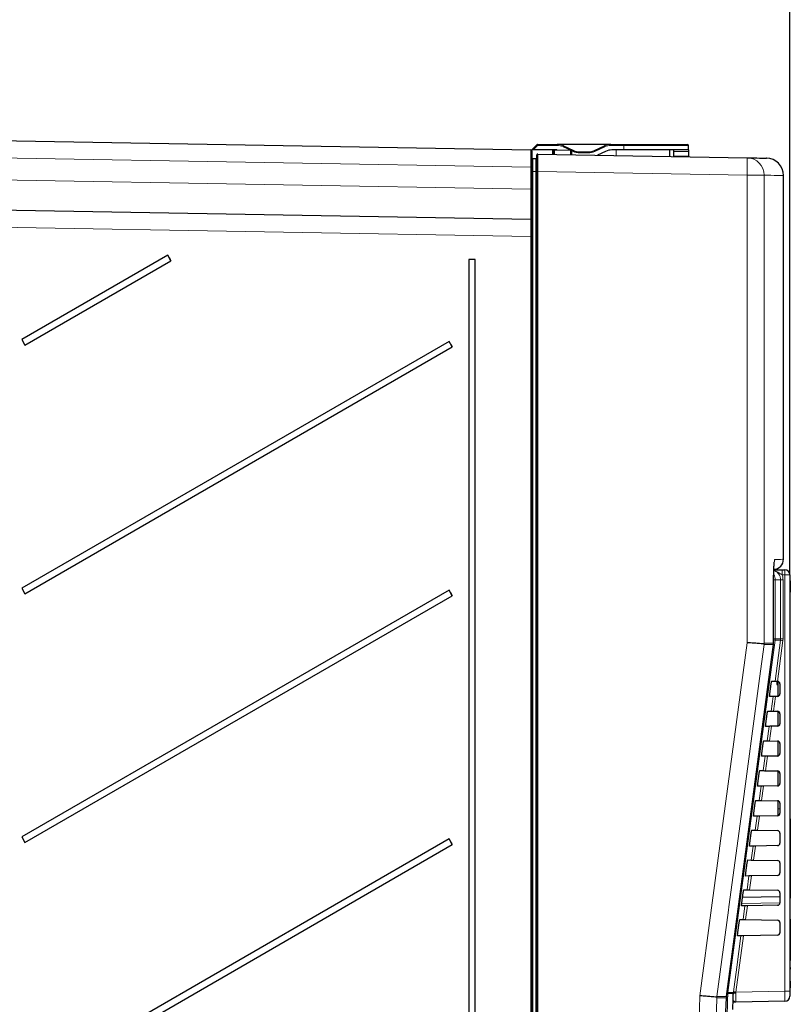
# Model space of a CAD drawing. Header units: millimetres. Extents: x 5 to 418, y 2 to 292.
# Tile 57 of 67: x 224 to 276, y 190 to 256. Entities that reach past the tile are written whole.
import ezdxf

# ---------------------------------------------------------------- set-up
doc = ezdxf.new("R2010")
doc.units = ezdxf.units.MM
doc.layers.add('SLD-0', color=7, linetype='Continuous')
doc.styles.add('SLDTEXTSTYLE1', font='TXT', dxfattribs={"width": 0.605})
doc.dimstyles.new('SLDDIMSTYLE0', dxfattribs={"dimtxt": 3.5, "dimasz": 3.302, "dimexe": 0, "dimexo": 0.0625, "dimgap": 0.875, "dimtad": 1, "dimdec": 1, "dimlfac": 3, "dimrnd": 1e-09, "dimzin": 12, "dimdsep": 46, "dimtxsty": 'SLDTEXTSTYLE1', "dimsah": 1, "dimcen": 0.09, "dimadec": 0, "dimazin": 3, "dimtfac": 1, "dimtofl": 0, "dimtmove": 0, "dimatfit": 3, "dimfxl": 1, "dimfrac": 2, "dimtolj": 1, "dimtzin": 12, "dimarcsym": 0})
doc.dimstyles.new('SLDDIMSTYLE1', dxfattribs={"dimtxt": 3.5, "dimasz": 3.302, "dimexe": 0, "dimexo": 0.0625, "dimgap": 0.875, "dimtad": 1, "dimlfac": 3, "dimrnd": 1e-09, "dimzin": 12, "dimdsep": 46, "dimtxsty": 'SLDTEXTSTYLE1', "dimsah": 1, "dimcen": 0.09, "dimadec": 0, "dimazin": 3, "dimtfac": 1, "dimtofl": 0, "dimtmove": 0, "dimatfit": 3, "dimfxl": 1, "dimfrac": 2, "dimtolj": 1, "dimtzin": 12, "dimarcsym": 0})

# ---------------------------------------------------------------- blocks, each defined once
blk = doc.blocks.new('_D')
at = {"layer": 'SLD-0', "color": 7}
for p, q in [((198.563, 230.271), (198.563, 274.199)), ((275.752, 218.556), (275.752, 274.199)), ((198.563, 273.199), (275.752, 273.199))]:
    blk.add_line(p, q, dxfattribs=at)
for centre, start, end in [((236.514, 275.885), 153.43495, 206.56505), ((237.802, 275.885), 333.43495, 26.56505)]:
    blk.add_arc(centre, 6.006, start, end, dxfattribs=at)
for points in [[(198.563, 273.199), (201.865, 272.691), (201.865, 273.707)], [(275.752, 273.199), (272.45, 273.707), (272.45, 272.691)]]:
    blk.add_solid(points, dxfattribs=at)
at = {"layer": 'SLD-0', "color": 7, "insert": (231.142, 277.711), "char_height": 3.5, "attachment_point": 1, "style": 'SLDTEXTSTYLE1'}
blk.add_mtext('231,6', dxfattribs=at)
blk = doc.blocks.new('_D_5')
at = {"layer": 'SLD-0', "color": 7}
for p, q in [((215.785, 253.056), (215.785, 261.303)), ((275.752, 218.556), (275.752, 261.303)), ((215.785, 260.303), (275.752, 260.303))]:
    blk.add_line(p, q, dxfattribs=at)
for points in [[(215.785, 260.303), (219.087, 259.795), (219.087, 260.811)], [(275.752, 260.303), (272.45, 260.811), (272.45, 259.795)]]:
    blk.add_solid(points, dxfattribs=at)
at = {"layer": 'SLD-0', "color": 7, "insert": (239.753, 264.815), "char_height": 3.5, "attachment_point": 1, "style": 'SLDTEXTSTYLE1'}
blk.add_mtext('179,9', dxfattribs=at)

msp = doc.modelspace()

# ---------------------------------------------------------------- linework, layer by layer
at = {"color": 7, "linetype": 'Continuous', "lineweight": 25}
for p, q in [((220.1842, 247.7015), (258.3865, 247.0347)), ((258.452, 247.0227), (258.7992, 247.3698)), ((258.8463, 247.3893), (260.156, 247.3893)), ((263.748, 247.3893), (260.156, 247.3893)), ((263.748, 247.3893), (264.6187, 247.3893)), ((264.6187, 247.3893), (268.8853, 247.3893)), ((258.5463, 247.0227), (258.452, 247.0227)), ((258.452, 246.968), (258.452, 247.0227)), ((258.452, 246.968), (258.452, 246.3611)), ((260.0747, 247.0227), (258.5463, 247.0227)), ((258.8532, 246.7493), (272.8898, 246.4993)), ((259.8554, 246.9552), (259.8534, 246.7314)), ((259.9232, 247.0218), (259.9717, 247.0218)), ((259.9717, 247.0218), (261.0532, 247.0029)), ((260.5786, 247.2956), (261.249, 246.983)), ((261.1187, 246.9363), (261.1187, 246.7089)), ((261.6717, 246.8893), (262.2324, 246.8893)), ((262.655, 246.983), (263.3254, 247.2956)), ((263.4067, 246.929), (262.868, 246.6778)), ((264.6187, 247.0227), (263.8293, 247.0227)), ((268.952, 247.0227), (264.6187, 247.0227)), ((267.7187, 246.5914), (267.7187, 247.0227)), ((267.952, 247.0227), (267.9536, 246.929)), ((267.9536, 246.929), (267.9591, 246.6164)), ((268.952, 247.0227), (268.952, 247.3227)), ((268.952, 247.0227), (268.952, 246.929)), ((268.952, 246.929), (268.952, 246.6164)), ((258.452, 245.5899), (258.452, 246.3611)), ((258.7175, 246.4243), (258.5199, 246.4278)), ((258.7853, 245.5828), (258.7853, 246.6826)), ((267.9591, 246.6164), (267.9596, 246.5871)), ((268.952, 246.6164), (268.952, 246.5694)), ((258.452, 242.0072), (258.452, 245.5899)), ((258.7853, 114.1685), (258.7853, 245.5828)), ((275.3278, 219.6004), (275.3278, 245.3099)), ((220.1842, 243.0552), (258.3865, 242.3884)), ((258.452, 242.0072), (258.452, 241.2219)), ((258.452, 241.2219), (258.452, 114.4606)), ((234.0496, 239.9776), (224.2678, 234.3301)), ((224.4844, 233.9548), (234.2662, 239.6023)), ((234.2662, 239.6023), (234.0496, 239.9776)), ((254.2271, 239.6897), (254.2271, 114.823)), ((254.668, 239.6897), (254.2271, 239.6897)), ((254.668, 114.823), (254.668, 239.6897)), ((224.2678, 234.3301), (224.4844, 233.9548)), ((252.9107, 234.2015), (224.2678, 217.6646)), ((253.1273, 233.8262), (252.9107, 234.2015)), ((224.4844, 217.2893), (253.1273, 233.8262)), ((275.2253, 218.8897), (275.4187, 218.8897)), ((275.752, 218.5563), (275.752, 190.6669)), ((274.6659, 218.2562), (274.6672, 218.2562)), ((274.6672, 213.9795), (274.6672, 218.2562)), ((275.7853, 218.1551), (275.752, 218.1551)), ((275.7853, 217.7884), (275.752, 217.7884)), ((275.7853, 217.7551), (275.752, 217.7551)), ((275.7853, 218.1551), (275.7853, 217.7884)), ((275.7853, 217.7551), (275.7853, 217.7884)), ((275.7853, 217.7551), (275.7853, 217.3884)), ((224.2678, 217.6646), (224.4844, 217.2893)), ((252.9107, 217.5349), (224.2678, 200.9979)), ((224.4844, 200.6226), (253.1273, 217.1596)), ((253.1273, 217.1596), (252.9107, 217.5349)), ((275.7853, 217.3884), (275.752, 217.3884)), ((275.7853, 217.3868), (275.752, 217.3868)), ((275.7853, 217.3822), (275.752, 217.3822)), ((274.4144, 210.5897), (274.5038, 211.2563)), ((274.5362, 211.4326), (274.7627, 211.4286)), ((274.877, 211.2173), (274.952, 211.2173)), ((274.8853, 211.4265), (274.8853, 211.3898)), ((274.8853, 211.3898), (274.8853, 211.3536)), ((274.8853, 211.3898), (274.952, 211.3898)), ((274.8853, 211.3536), (274.952, 211.3536)), ((274.8853, 211.3536), (274.8853, 211.3279)), ((274.8853, 211.3279), (274.952, 211.3279)), ((274.8853, 211.2201), (274.952, 211.2201)), ((274.8853, 211.2201), (274.8853, 211.22)), ((274.9216, 211.4259), (274.9275, 211.4257)), ((274.952, 211.4225), (274.952, 210.4235)), ((275.0853, 211.2592), (275.0853, 210.5868)), ((274.627, 210.415), (274.3994, 210.411)), ((274.7808, 210.4177), (274.7925, 210.4179)), ((274.9216, 210.4201), (274.7925, 210.4179)), ((274.1462, 208.5897), (274.2356, 209.2563)), ((274.2689, 209.4373), (274.4955, 209.4333)), ((274.6602, 209.4304), (274.6486, 209.4306)), ((274.6602, 209.4304), (274.9216, 209.4259)), ((274.952, 209.4225), (274.952, 208.4235)), ((275.0853, 209.2592), (275.0853, 208.5868)), ((274.3584, 208.4103), (274.1308, 208.4063)), ((274.5123, 208.413), (274.524, 208.4132)), ((274.9216, 208.4201), (274.524, 208.4132)), ((273.878, 206.5897), (273.9674, 207.2563)), ((274.0016, 207.4419), (274.2282, 207.438)), ((274.3929, 207.4351), (274.3813, 207.4353)), ((274.3929, 207.4351), (274.9216, 207.4259)), ((274.952, 207.4225), (274.952, 206.4235)), ((275.0853, 207.2592), (275.0853, 206.5868)), ((274.0899, 206.4056), (273.8622, 206.4017)), ((274.2438, 206.4083), (274.2554, 206.4085)), ((274.9216, 206.4201), (274.2554, 206.4085)), ((273.6099, 204.5897), (273.6993, 205.2563)), ((273.7343, 205.4466), (273.9609, 205.4426)), ((274.1257, 205.4398), (274.114, 205.44)), ((274.1257, 205.4398), (274.9216, 205.4259)), ((274.952, 205.4225), (274.952, 204.4235)), ((275.0853, 205.2592), (275.0853, 204.5868)), ((273.8213, 204.4009), (273.5937, 204.397)), ((273.9752, 204.4036), (273.9869, 204.4038)), ((274.9216, 204.4201), (273.9869, 204.4038)), ((273.3417, 202.5897), (273.4311, 203.2563)), ((273.467, 203.4513), (273.6936, 203.4473)), ((273.8584, 203.4444), (273.8468, 203.4446)), ((273.8584, 203.4444), (274.9216, 203.4259)), ((274.952, 203.4225), (274.952, 202.8897)), ((275.0853, 203.2592), (275.0853, 202.5868)), ((274.952, 202.8897), (274.952, 202.4235)), ((273.5528, 202.3963), (273.3251, 202.3923)), ((273.7067, 202.3989), (273.7184, 202.3991)), ((274.9216, 202.4201), (273.7184, 202.3991)), ((275.7853, 202.223), (275.752, 202.223)), ((275.7853, 202.223), (275.7853, 201.8897)), ((275.7853, 201.8897), (275.7853, 197.223)), ((273.0735, 200.5897), (273.1629, 201.2563)), ((273.1997, 201.4559), (273.4263, 201.452)), ((273.5911, 201.4491), (273.5795, 201.4493)), ((273.5911, 201.4491), (274.9216, 201.4259)), ((275.0853, 201.2592), (275.0853, 200.5868)), ((224.2678, 200.9979), (224.4844, 200.6226)), ((252.9107, 200.8682), (224.2678, 184.3312)), ((253.1273, 200.4929), (252.9107, 200.8682)), ((224.4844, 183.9559), (253.1273, 200.4929)), ((273.2843, 200.3916), (273.0565, 200.3876)), ((273.4382, 200.3943), (273.4498, 200.3945)), ((274.9216, 200.4201), (273.4498, 200.3945)), ((272.8053, 198.5897), (272.8947, 199.2563)), ((272.9324, 199.4606), (273.159, 199.4566)), ((273.3238, 199.4538), (273.3122, 199.454)), ((273.3238, 199.4538), (274.9216, 199.4259)), ((275.0853, 199.2592), (275.0853, 198.5868)), ((273.0157, 198.3869), (272.788, 198.3829)), ((273.1696, 198.3896), (273.1813, 198.3898)), ((274.9216, 198.4201), (273.1813, 198.3898)), ((272.5371, 196.5897), (272.6265, 197.2563)), ((272.665, 197.4652), (272.8917, 197.4613)), ((273.0565, 197.4584), (273.0449, 197.4586)), ((273.0565, 197.4584), (274.9216, 197.4259)), ((275.0853, 197.2592), (275.0853, 196.5868)), ((275.7853, 197.223), (275.7853, 196.8897)), ((275.0853, 196.9944), (272.5856, 196.9508)), ((275.7853, 196.8897), (275.752, 196.8897)), ((272.7472, 196.3822), (272.5194, 196.3782)), ((274.9216, 196.4201), (272.9127, 196.3851)), ((272.269, 194.5897), (272.3583, 195.2563)), ((272.3977, 195.4699), (272.6245, 195.466)), ((272.7892, 195.4631), (274.9216, 195.4259)), ((275.0853, 195.2592), (275.0853, 194.5868)), ((275.7853, 195.4897), (275.752, 195.4897)), ((275.7853, 195.4897), (275.7853, 195.3313)), ((275.7853, 195.3313), (275.7853, 192.7333)), ((272.4787, 194.3775), (272.2508, 194.3735)), ((274.9216, 194.4201), (272.6442, 194.3804)), ((275.7853, 192.2583), (275.7853, 192.7333)), ((275.7853, 192.2583), (275.752, 192.2583)), ((275.7853, 192.1416), (275.752, 192.1416)), ((275.7853, 192.2583), (275.7853, 192.1416)), ((275.7853, 191.4083), (275.7853, 192.1416)), ((275.7853, 191.4083), (275.752, 191.4083)), ((275.7853, 191.3989), (275.752, 191.3989)), ((275.7853, 191.3405), (275.7853, 191.223)), ((275.7853, 190.8897), (275.752, 190.8897)), ((275.752, 190.6669), (275.752, 190.3336)), ((275.7853, 191.223), (275.7853, 190.8897)), ((271.5075, 190.3041), (271.5018, 190.2327)), ((271.5075, 190.3041), (271.5088, 190.304)), ((275.4245, 190.0003), (272.1358, 189.9429))]:
    msp.add_line(p, q, dxfattribs=at)
at = {"color": 7, "linetype": 'Continuous', "lineweight": 18}
for p, q in [((258.7992, 247.3698), (258.8463, 247.3227)), ((258.8463, 247.3227), (258.8463, 247.3893)), ((260.156, 247.3227), (260.156, 247.3893)), ((263.748, 247.3227), (263.748, 247.3893)), ((264.6187, 247.3227), (264.6187, 247.3893)), ((258.8463, 247.3227), (258.5463, 247.0227)), ((260.156, 247.3227), (258.8463, 247.3227)), ((259.9039, 246.9552), (259.8554, 246.9552)), ((259.9059, 246.7305), (259.9039, 246.9552)), ((259.9722, 247.0023), (259.9746, 246.7293)), ((261.0537, 246.9834), (259.9722, 247.0023)), ((260.5505, 247.2352), (260.5786, 247.2956)), ((261.0484, 247.003), (260.5505, 247.2352)), ((261.0537, 246.7101), (261.0537, 246.9834)), ((261.2209, 246.9226), (261.1051, 246.9766)), ((261.2209, 246.9226), (261.249, 246.983)), ((261.6717, 246.8227), (261.6717, 246.8893)), ((262.2324, 246.8227), (261.6717, 246.8227)), ((262.2324, 246.8227), (262.2324, 246.8893)), ((262.6832, 246.9226), (262.655, 246.983)), ((263.3536, 247.2352), (262.6832, 246.9226)), ((263.3536, 247.2352), (263.3254, 247.2956)), ((264.6187, 247.3227), (263.748, 247.3227)), ((264.1187, 246.6555), (264.1187, 247.0227)), ((264.6187, 247.0227), (264.6187, 247.3227)), ((268.952, 247.3227), (264.6187, 247.3227)), ((267.9536, 246.929), (268.952, 246.929)), ((258.3865, 245.8682), (221.7024, 246.5085)), ((258.5199, 246.4278), (258.5199, 245.5899)), ((258.7175, 245.5899), (258.7175, 246.4243)), ((267.9591, 246.6164), (268.952, 246.6164)), ((258.3865, 244.3881), (258.3865, 245.8682)), ((258.3865, 245.8682), (258.452, 245.8682)), ((258.5199, 245.5899), (258.5199, 115.0833)), ((258.7175, 245.5899), (258.5199, 245.5899)), ((258.7175, 245.5899), (258.7853, 245.5899)), ((258.7175, 115.0833), (258.7175, 245.5899)), ((258.7853, 245.5828), (258.8532, 245.5828)), ((258.8532, 245.5828), (258.8532, 114.1685)), ((272.8897, 245.3329), (258.8532, 245.5828)), ((221.929, 245.0244), (258.3865, 244.3881)), ((272.8897, 214.0126), (272.8897, 245.3329)), ((274.0312, 245.3329), (272.8897, 245.3329)), ((274.0312, 245.3329), (274.0312, 213.9795)), ((258.3865, 244.3881), (258.452, 244.3881)), ((258.3865, 241.2219), (220.1841, 241.8887)), ((258.3865, 114.4606), (258.3865, 241.2219)), ((258.3865, 241.2219), (258.452, 241.2219)), ((275.4245, 218.5563), (275.2311, 218.5563)), ((275.4245, 190.6669), (275.4245, 218.5563)), ((275.4245, 218.5563), (275.752, 218.5563)), ((274.6659, 213.9795), (274.6659, 218.2562)), ((274.7764, 218.223), (274.6672, 218.223)), ((274.7764, 218.223), (274.7764, 214.2674)), ((275.137, 218.223), (274.7764, 218.223)), ((275.137, 214.2674), (275.137, 218.223)), ((275.3007, 218.223), (275.137, 218.223)), ((275.3007, 218.223), (275.3007, 214.2674)), ((274.66, 213.8913), (274.6613, 213.8912)), ((274.6659, 213.9795), (274.6672, 213.9795)), ((274.7764, 214.2674), (274.6672, 214.2674)), ((274.7627, 211.4286), (275.1312, 214.179)), ((275.1312, 214.179), (274.7705, 214.179)), ((274.7764, 214.2674), (275.137, 214.2674)), ((275.2933, 214.1569), (274.9275, 211.4257)), ((275.1312, 214.179), (275.137, 214.2674)), ((275.3007, 214.2674), (275.137, 214.2674)), ((275.3007, 214.2674), (275.2933, 214.1569)), ((274.4955, 209.4333), (274.627, 210.415)), ((274.7925, 210.4179), (274.6602, 209.4304)), ((274.2282, 207.438), (274.3584, 208.4103)), ((274.524, 208.4132), (274.3929, 207.4351)), ((273.9609, 205.4426), (274.0899, 206.4056)), ((274.2554, 206.4085), (274.1257, 205.4398)), ((273.6936, 203.4473), (273.8213, 204.4009)), ((273.9869, 204.4038), (273.8584, 203.4444)), ((274.952, 202.8897), (275.0853, 202.8897)), ((273.4263, 201.452), (273.5528, 202.3963)), ((273.7184, 202.3991), (273.5911, 201.4491)), ((275.7853, 201.8897), (275.752, 201.8897)), ((273.159, 199.4566), (273.2843, 200.3916)), ((273.4498, 200.3945), (273.3238, 199.4538)), ((272.8917, 197.4613), (273.0157, 198.3869)), ((273.1813, 198.3898), (273.0565, 197.4584)), ((275.7853, 197.223), (275.752, 197.223)), ((272.5325, 196.5531), (275.0853, 196.5885)), ((272.6245, 195.466), (272.7472, 196.3822)), ((272.9127, 196.3851), (272.7892, 195.4631)), ((275.7853, 195.3313), (275.752, 195.3313)), ((272.6442, 194.3804), (272.1391, 190.6095)), ((275.7853, 192.7333), (275.752, 192.7333)), ((271.9715, 190.5913), (271.9769, 190.6316)), ((272.1391, 190.6095), (275.4245, 190.6669)), ((275.752, 190.6669), (275.4245, 190.6669)), ((275.7853, 191.223), (275.752, 191.223)), ((270.8586, 190.2328), (270.8595, 190.2686)), ((270.8643, 190.304), (270.8605, 190.2685)), ((271.5939, 190.5211), (271.5996, 190.5913)), ((271.966, 190.5211), (271.5939, 190.5211)), ((271.5996, 190.5913), (271.9715, 190.5913)), ((271.966, 190.5211), (271.9715, 190.5913)), ((272.1336, 190.5772), (272.1293, 190.5351)), ((272.1391, 190.6095), (272.1336, 190.5772))]:
    msp.add_line(p, q, dxfattribs=at)
at = {"color": 7, "linetype": 'Continuous', "lineweight": 25, "flags": 128}
for points in [[(260.1669, 247.0184), (260.1292, 247.0212), (260.0747, 247.0227)], [(271.5088, 190.304), (272.2016, 195.4881), (274.6613, 213.8912)]]:
    msp.add_lwpolyline(points, dxfattribs=at)
at = {"color": 7, "linetype": 'Continuous', "lineweight": 18, "flags": 128}
for points in [[(258.452, 245.5899), (258.4533, 245.5899), (258.4572, 245.5899), (258.4635, 245.5899), (258.472, 245.5899), (258.4823, 245.5899), (258.494, 245.5899), (258.5067, 245.5899), (258.5199, 245.5899)], [(274.7474, 219.5907), (274.7349, 219.4621), (274.7057, 219.3585)], [(269.72, 190.3606), (270.5086, 196.2446), (271.3122, 202.2412), (272.8897, 214.0126)], [(274.0254, 213.8914), (273.7213, 211.6226), (272.4816, 202.372), (271.6706, 196.3203), (271.6398, 196.0905), (270.8643, 190.304)], [(271.5075, 190.3041), (271.6841, 191.6257), (272.3906, 196.912), (273.5253, 205.4016), (274.3012, 211.2063), (274.66, 213.8913)], [(274.7705, 214.179), (274.5929, 212.8576), (273.8824, 207.5719), (271.5996, 190.5913)], [(271.9769, 190.6316), (272.0211, 190.962), (272.1982, 192.2835), (272.4787, 194.3775)], [(271.5451, 190.5228), (271.5758, 190.5218), (271.5939, 190.5211)], [(271.5543, 190.5988), (271.5818, 190.5945), (271.5996, 190.5913)]]:
    msp.add_lwpolyline(points, dxfattribs=at)
at = {"color": 7, "linetype": 'Continuous', "lineweight": 25}
for centre, radius, start, end in [((258.8463, 247.3227), 0.0667, 90, 135), ((260.156, 246.3893), 1, 65, 90), ((263.748, 246.3893), 1, 90, 115), ((268.8853, 247.3227), 0.0667, 0, 90), ((258.3853, 246.968), 0.0667, 0, 89), ((258.852, 246.6826), 0.0667, 88.98, 180), ((259.9221, 246.9552), 0.0667, 89.001065, 180.001116), ((261.052, 246.9363), 0.0667, 0, 89.000038), ((261.6717, 247.8893), 1, 245, 270), ((262.2324, 247.8893), 1, 270, 295), ((263.8293, 246.0227), 1, 90, 115), ((258.5187, 246.3611), 0.0667, 88.98, 180), ((258.7187, 246.4909), 0.0667, 268.98, 0), ((274.1615, 245.3098), 1.1667, 0.032599, 88.98), ((258.3853, 242.3217), 0.0667, 0, 89), ((250.146, 249.0177), 18.4612, 209.319609, 210.664467), ((269.007, 243.2416), 18.4612, 209.319609, 210.664467), ((274.6615, 219.6008), 0.6667, 271.000003, 0.36625), ((275.4187, 218.5563), 0.3333, 0, 90), ((269.007, 226.575), 18.4612, 209.319609, 210.664467), ((274.0005, 213.9795), 0.6667, 352.387213, 360), ((274.9187, 211.2592), 0.1667, 0, 86.968828), ((274.9187, 210.5868), 0.1667, 271, 0), ((274.9187, 209.2592), 0.1667, 0, 89), ((274.9187, 208.5868), 0.1667, 271, 0), ((274.9187, 207.2592), 0.1667, 0, 89), ((274.9187, 206.5868), 0.1667, 271, 0), ((274.9187, 205.2592), 0.1667, 0, 89), ((274.9187, 204.5868), 0.1667, 271, 0), ((274.9187, 203.2592), 0.1667, 0, 89), ((274.9187, 202.5868), 0.1667, 271, 0), ((274.9187, 201.2592), 0.1667, 0, 89), ((269.007, 209.9083), 18.4612, 209.319609, 210.664467), ((274.9187, 200.5868), 0.1667, 271, 0), ((274.9187, 199.2592), 0.1667, 0, 89), ((274.9187, 198.5868), 0.1667, 271, 0), ((274.9187, 197.2592), 0.1667, 0, 89), ((274.9187, 196.5868), 0.1667, 271, 0), ((274.9187, 195.2592), 0.1667, 0, 89), ((274.9187, 194.5868), 0.1667, 271, 0), ((275.4187, 190.3336), 0.3333, 271, 0)]:
    msp.add_arc(centre, radius, start, end, dxfattribs=at)
at = {"color": 7, "linetype": 'Continuous', "lineweight": 18}
for centre, radius, start, end in [((259.9706, 246.9552), 0.0667, 89.001065, 180.001116), ((259.9631, 246.9425), 0.0605, 81.314204, 167.896904), ((259.8067, 247.008), 0.1656, 358.032871, 4.79461), ((260.156, 246.3893), 0.9333, 65, 90), ((260.8882, 246.9891), 0.1656, 358.032871, 4.79461), ((261.0608, 246.9249), 0.059, 11.138412, 96.985726), ((261.6717, 247.8893), 1.0667, 245, 270), ((262.2324, 247.8893), 1.0667, 270, 295), ((263.748, 246.3893), 0.9333, 90, 115), ((256.4444, 245.9171), 16.4557, 357.965268, 2.027594), ((272.8668, 245.3353), 1.1643, 359.881817, 88.870635), ((274.1089, 218.223), 0.6675, 359.996904, 31.182656), ((270.4518, 218.6396), 4.78, 359.001369, 2.998326), ((270.6452, 218.6396), 4.78, 359.001369, 2.998326), ((273.9979, 213.9795), 0.668, 352.408892, 0.000083), ((274.3295, 211.6974), 2.5205, 79.921822, 82.299464), ((274.1087, 214.2674), 0.6677, 352.391247, 0.000043), ((277.7699, 232.936), 18.9417, 261.992152, 262.487305), ((274.6184, 209.4084), 18.9616, 261.99229, 262.486916), ((271.8838, 190.086), 0.1499, 297.766201, 327.942017), ((272.0819, 190.1282), 0.4096, 83.360958, 106.441355), ((271.9696, 189.6282), 0.9631, 80.199666, 89.887917)]:
    msp.add_arc(centre, radius, start, end, dxfattribs=at)
for centre, major_axis, ratio, start_param, end_param in [((258.3853, 245.8678), (0.0012, 1.1668), 0.0009969, 4.7126772, 6.2831689), ((258.852, 245.5824), (0.0012, 1.1668), 0.0010132, 4.7126878, 6.2831683), ((258.3853, 244.3887), (-0.0012, 2.0003), 0.0005815, 3.1415822, 4.7120739), ((258.3853, 241.2215), (0.0012, 1.1668), 0.0010232, 4.7126848, 6.2831685), ((275.4187, 190.667), (-0.0058, 0.6667), 0.0087242, 3.1416688, 4.7121605)]:
    msp.add_ellipse(centre, major_axis=major_axis, ratio=ratio, start_param=start_param, end_param=end_param, dxfattribs=at)
at = {"color": 7, "linetype": 'Continuous', "lineweight": 25}
for points, knots in [([(272.8898, 246.4993), (273.2015, 246.4938), (273.7338, 246.4843), (274.0784, 246.4782), (274.2126, 246.4758), (274.1776, 246.4764), (274.1754, 246.4765)], [0, 0, 0, 0, 0.4056383, 0.6927469, 0.9798555, 1, 1, 1, 1]), ([(274.6674, 218.256), (274.6679, 218.3676), (274.6688, 218.6), (274.6777, 218.9248), (274.6912, 219.1877), (274.7033, 219.3398), (274.7135, 219.4067), (274.7121, 219.4003), (274.7119, 219.399)], [0, 0, 0, 0, 0.2065633, 0.4303375, 0.6519106, 0.8362184, 0.9673085, 1, 1, 1, 1]), ([(274.6779, 218.8897), (274.6969, 218.8897), (274.7778, 218.8897), (274.9607, 218.8897), (275.1406, 218.8897), (275.2253, 218.8897)], [0, 0, 0, 0, 0.1394955, 0.594852, 1, 1, 1, 1]), ([(274.0246, 213.9357), (273.9999, 213.9375), (273.9464, 213.9414), (273.7276, 213.9563), (273.41, 213.9778), (273.1144, 213.9976), (272.9388, 214.0094), (272.8933, 214.0124), (272.8897, 214.0126)], [0, 0, 0, 0, 0.2028755, 0.4405312, 0.6784807, 0.916947, 0.9934265, 1, 1, 1, 1]), ([(274.0246, 213.9357), (274.0269, 213.9495), (274.0293, 213.9641), (274.0311, 213.9787), (274.0312, 213.9795)], [0, 0, 0, 0, 0.94558801, 1, 1, 1, 1]), ([(274.0254, 213.8914), (274.0254, 213.8922), (274.0256, 213.9069), (274.0251, 213.9217), (274.0246, 213.9357)], [0, 0, 0, 0, 0.0537687, 1, 1, 1, 1]), ([(274.5038, 211.2563), (274.5049, 211.2641), (274.5086, 211.2919), (274.5156, 211.3383), (274.524, 211.3871), (274.531, 211.4207), (274.5347, 211.4319), (274.536, 211.4325), (274.5362, 211.4326)], [0, 0, 0, 0, 0.0850535, 0.30199052, 0.51961151, 0.73676938, 0.95223374, 1, 1, 1, 1]), ([(274.7627, 211.4286), (274.7652, 211.4286), (274.7701, 211.4285), (274.8004, 211.428), (274.8438, 211.4272), (274.8871, 211.4265), (274.9137, 211.426), (274.9216, 211.4259)], [0, 0, 0, 0, 0.225254, 0.4504807, 0.6764687, 0.9039241, 1, 1, 1, 1]), ([(274.8853, 211.3217), (274.8853, 211.3168), (274.8853, 211.2968), (274.8853, 211.2655), (274.8853, 211.2329), (274.8853, 211.2244), (274.8853, 211.2201)], [0, 0, 0, 0, 0.1133479, 0.4582864, 0.7292816, 1, 1, 1, 1]), ([(274.3994, 210.411), (274.399, 210.4113), (274.3978, 210.4124), (274.3975, 210.4269), (274.3998, 210.4624), (274.4047, 210.512), (274.4101, 210.5571), (274.4136, 210.5833), (274.4144, 210.5897)], [0, 0, 0, 0, 0.08198317, 0.29414664, 0.50565107, 0.71755185, 0.93103295, 1, 1, 1, 1]), ([(274.7925, 210.4179), (274.7734, 210.4176), (274.7353, 210.4169), (274.6849, 210.416), (274.6475, 210.4154), (274.63, 210.4151), (274.6277, 210.415), (274.627, 210.415)], [0, 0, 0, 0, 0.2249122, 0.4498651, 0.6736204, 0.8949376, 1, 1, 1, 1]), ([(274.2356, 209.2563), (274.2368, 209.2647), (274.2407, 209.2935), (274.2479, 209.3414), (274.2565, 209.3912), (274.2637, 209.4254), (274.2674, 209.4366), (274.2687, 209.4372), (274.2689, 209.4373)], [0, 0, 0, 0, 0.0885369, 0.3054942, 0.5231207, 0.7402623, 0.9556958, 1, 1, 1, 1]), ([(274.4955, 209.4333), (274.4979, 209.4333), (274.5028, 209.4332), (274.5331, 209.4326), (274.5765, 209.4319), (274.6217, 209.4311), (274.6503, 209.4306), (274.6602, 209.4304)], [0, 0, 0, 0, 0.2200079, 0.4399891, 0.6607138, 0.8828719, 1, 1, 1, 1]), ([(274.1308, 208.4063), (274.1304, 208.4067), (274.1292, 208.4078), (274.1289, 208.4231), (274.1313, 208.4597), (274.1364, 208.5109), (274.1419, 208.5569), (274.1454, 208.5834), (274.1462, 208.5897)], [0, 0, 0, 0, 0.0853594, 0.2975052, 0.5090059, 0.7209231, 0.9344343, 1, 1, 1, 1]), ([(274.524, 208.4132), (274.5049, 208.4129), (274.4667, 208.4122), (274.4164, 208.4113), (274.379, 208.4107), (274.3614, 208.4104), (274.3591, 208.4103), (274.3584, 208.4103)], [0, 0, 0, 0, 0.2249182, 0.4498771, 0.6736383, 0.8949613, 1, 1, 1, 1]), ([(273.9674, 207.2563), (273.9686, 207.2652), (273.9727, 207.2951), (273.9802, 207.3444), (273.9889, 207.3954), (273.9963, 207.4302), (274.0001, 207.4414), (274.0014, 207.4418), (274.0016, 207.4419)], [0, 0, 0, 0, 0.0918409, 0.3088174, 0.5264491, 0.7435751, 0.9589796, 1, 1, 1, 1]), ([(274.2282, 207.438), (274.2306, 207.4379), (274.2355, 207.4378), (274.2658, 207.4373), (274.3093, 207.4365), (274.3544, 207.4358), (274.3831, 207.4353), (274.3929, 207.4351)], [0, 0, 0, 0, 0.2200138, 0.4400009, 0.6607316, 0.8828958, 1, 1, 1, 1]), ([(273.8622, 206.4017), (273.8619, 206.402), (273.8606, 206.4032), (273.8603, 206.4193), (273.8628, 206.4571), (273.868, 206.5097), (273.8737, 206.5567), (273.8772, 206.5836), (273.878, 206.5897)], [0, 0, 0, 0, 0.0885636, 0.3006931, 0.5121907, 0.724124, 0.9376639, 1, 1, 1, 1]), ([(274.2554, 206.4085), (274.2363, 206.4082), (274.1982, 206.4075), (274.1478, 206.4066), (274.1105, 206.406), (274.0929, 206.4057), (274.0906, 206.4056), (274.0899, 206.4056)], [0, 0, 0, 0, 0.2249241, 0.449889, 0.6736562, 0.8949851, 1, 1, 1, 1]), ([(273.6993, 205.2563), (273.7005, 205.2658), (273.7048, 205.2967), (273.7124, 205.3475), (273.7214, 205.3995), (273.729, 205.4349), (273.7328, 205.4461), (273.7341, 205.4465), (273.7343, 205.4466)], [0, 0, 0, 0, 0.0949792, 0.3119739, 0.5296104, 0.7467217, 0.9620986, 1, 1, 1, 1]), ([(273.9609, 205.4426), (273.9633, 205.4426), (273.9683, 205.4425), (273.9985, 205.442), (274.042, 205.4412), (274.0872, 205.4404), (274.1158, 205.4399), (274.1257, 205.4398)], [0, 0, 0, 0, 0.2200197, 0.4400127, 0.6607494, 0.8829196, 1, 1, 1, 1]), ([(273.5937, 204.397), (273.5933, 204.3974), (273.5919, 204.3987), (273.5917, 204.4154), (273.5943, 204.4545), (273.5997, 204.5086), (273.6055, 204.5565), (273.6091, 204.5838), (273.6099, 204.5897)], [0, 0, 0, 0, 0.09160861, 0.30372316, 0.51521826, 0.7271671, 0.94073463, 1, 1, 1, 1]), ([(273.9869, 204.4038), (273.9678, 204.4035), (273.9297, 204.4028), (273.8793, 204.402), (273.8419, 204.4013), (273.8243, 204.401), (273.8221, 204.401), (273.8213, 204.4009)], [0, 0, 0, 0, 0.2249301, 0.449901, 0.6736741, 0.8950089, 1, 1, 1, 1]), ([(273.4311, 203.2563), (273.4324, 203.2663), (273.4368, 203.2983), (273.4447, 203.3506), (273.4539, 203.4036), (273.4616, 203.4397), (273.4655, 203.4508), (273.4668, 203.4512), (273.467, 203.4513)], [0, 0, 0, 0, 0.097964, 0.3149759, 0.5326169, 0.7497141, 0.965065, 1, 1, 1, 1]), ([(273.6936, 203.4473), (273.6961, 203.4473), (273.701, 203.4472), (273.7313, 203.4466), (273.7747, 203.4459), (273.8199, 203.4451), (273.8485, 203.4446), (273.8584, 203.4444)], [0, 0, 0, 0, 0.2200256, 0.4400245, 0.6607672, 0.8829435, 1, 1, 1, 1]), ([(273.3251, 202.3923), (273.3247, 202.3927), (273.3233, 202.3941), (273.3231, 202.4116), (273.3258, 202.4519), (273.3314, 202.5075), (273.3373, 202.5563), (273.3409, 202.5839), (273.3417, 202.5897)], [0, 0, 0, 0, 0.0945061, 0.3066068, 0.5181, 0.730064, 0.9436579, 1, 1, 1, 1]), ([(273.7184, 202.3991), (273.6993, 202.3988), (273.6611, 202.3981), (273.6108, 202.3973), (273.5734, 202.3966), (273.5558, 202.3963), (273.5535, 202.3963), (273.5528, 202.3963)], [0, 0, 0, 0, 0.2249361, 0.4499129, 0.673692, 0.8950327, 1, 1, 1, 1]), ([(273.1629, 201.2563), (273.1643, 201.2668), (273.1688, 201.2999), (273.177, 201.3536), (273.1864, 201.4078), (273.1942, 201.4444), (273.1982, 201.4555), (273.1995, 201.4559), (273.1997, 201.4559)], [0, 0, 0, 0, 0.1008064, 0.3178345, 0.5354797, 0.7525636, 0.9678898, 1, 1, 1, 1]), ([(273.4263, 201.452), (273.4288, 201.4519), (273.4337, 201.4518), (273.464, 201.4513), (273.5074, 201.4505), (273.5526, 201.4498), (273.5812, 201.4493), (273.5911, 201.4491)], [0, 0, 0, 0, 0.22003152, 0.44003636, 0.6607851, 0.88296744, 1, 1, 1, 1]), ([(273.0565, 200.3876), (273.0561, 200.3881), (273.0547, 200.3895), (273.0544, 200.4078), (273.0573, 200.4492), (273.063, 200.5063), (273.069, 200.5561), (273.0728, 200.5841), (273.0735, 200.5897)], [0, 0, 0, 0, 0.0972666, 0.3093545, 0.5208462, 0.7328249, 0.9464441, 1, 1, 1, 1]), ([(273.4498, 200.3945), (273.4307, 200.3941), (273.3926, 200.3935), (273.3422, 200.3926), (273.3049, 200.3919), (273.2873, 200.3916), (273.285, 200.3916), (273.2843, 200.3916)], [0, 0, 0, 0, 0.2249421, 0.449925, 0.67371, 0.8950566, 1, 1, 1, 1]), ([(272.8947, 199.2563), (272.8962, 199.2674), (272.9009, 199.3015), (272.9093, 199.3567), (272.9189, 199.4119), (272.9269, 199.4491), (272.9308, 199.4602), (272.9322, 199.4605), (272.9324, 199.4606)], [0, 0, 0, 0, 0.1035163, 0.3205598, 0.538209, 0.7552801, 0.970583, 1, 1, 1, 1]), ([(273.159, 199.4566), (273.1615, 199.4566), (273.1664, 199.4565), (273.1967, 199.456), (273.2401, 199.4552), (273.2853, 199.4544), (273.3139, 199.4539), (273.3238, 199.4538)], [0, 0, 0, 0, 0.2200375, 0.4400482, 0.660803, 0.8829914, 1, 1, 1, 1]), ([(272.788, 198.3829), (272.7875, 198.3834), (272.786, 198.385), (272.7858, 198.404), (272.7888, 198.4466), (272.7947, 198.5052), (272.8008, 198.5559), (272.8046, 198.5842), (272.8053, 198.5897)], [0, 0, 0, 0, 0.0998996, 0.3119756, 0.5234662, 0.7354592, 0.9491028, 1, 1, 1, 1]), ([(273.1813, 198.3898), (273.1622, 198.3894), (273.124, 198.3888), (273.0737, 198.3879), (273.0363, 198.3872), (273.0187, 198.3869), (273.0165, 198.3869), (273.0157, 198.3869)], [0, 0, 0, 0, 0.2249481, 0.449937, 0.673728, 0.8950805, 1, 1, 1, 1]), ([(272.6265, 197.2563), (272.6281, 197.2679), (272.6329, 197.3031), (272.6415, 197.3597), (272.6514, 197.416), (272.6595, 197.4539), (272.6635, 197.4649), (272.6649, 197.4652), (272.665, 197.4652)], [0, 0, 0, 0, 0.1061028, 0.323161, 0.5408139, 0.7578729, 0.9731535, 1, 1, 1, 1]), ([(272.8917, 197.4613), (272.8942, 197.4612), (272.8991, 197.4612), (272.9294, 197.4606), (272.9729, 197.4599), (273.018, 197.4591), (273.0467, 197.4586), (273.0565, 197.4584)], [0, 0, 0, 0, 0.2200434, 0.4400601, 0.6608209, 0.8830154, 1, 1, 1, 1]), ([(272.5194, 196.3782), (272.5189, 196.3788), (272.5174, 196.3804), (272.5172, 196.4002), (272.5203, 196.444), (272.5264, 196.504), (272.5326, 196.5557), (272.5364, 196.5844), (272.5371, 196.5897)], [0, 0, 0, 0, 0.1024138, 0.3144788, 0.5259687, 0.7379756, 0.9516424, 1, 1, 1, 1]), ([(272.9127, 196.3851), (272.8937, 196.3847), (272.8555, 196.3841), (272.8052, 196.3832), (272.7678, 196.3825), (272.7502, 196.3822), (272.7479, 196.3822), (272.7472, 196.3822)], [0, 0, 0, 0, 0.22495414, 0.44994902, 0.67374603, 0.89510441, 1, 1, 1, 1]), ([(272.3583, 195.2563), (272.36, 195.2684), (272.365, 195.3047), (272.3738, 195.3628), (272.3838, 195.4202), (272.3922, 195.4586), (272.3962, 195.4696), (272.3976, 195.4699), (272.3977, 195.4699)], [0, 0, 0, 0, 0.1085743, 0.3256464, 0.5433028, 0.7603502, 0.9756098, 1, 1, 1, 1]), ([(272.6245, 195.466), (272.6269, 195.4659), (272.6318, 195.4658), (272.6621, 195.4653), (272.7056, 195.4645), (272.7508, 195.4638), (272.7794, 195.4633), (272.7892, 195.4631)], [0, 0, 0, 0, 0.2200494, 0.440072, 0.6608389, 0.8830395, 1, 1, 1, 1]), ([(272.2508, 194.3735), (272.2503, 194.3741), (272.2488, 194.3759), (272.2486, 194.3964), (272.2518, 194.4414), (272.258, 194.5029), (272.2644, 194.5554), (272.2683, 194.5845), (272.269, 194.5897)], [0, 0, 0, 0, 0.1048171, 0.3168719, 0.5283614, 0.7403818, 0.9540709, 1, 1, 1, 1]), ([(272.6442, 194.3804), (272.6251, 194.3801), (272.587, 194.3794), (272.5366, 194.3785), (272.4992, 194.3779), (272.4817, 194.3776), (272.4794, 194.3775), (272.4787, 194.3775)], [0, 0, 0, 0, 0.2249602, 0.4499611, 0.6737641, 0.8951284, 1, 1, 1, 1]), ([(269.5184, 148.6427), (269.8095, 153.0703), (270.3917, 161.9263), (271.0664, 175.791), (271.351, 185.2299), (271.5018, 190.2327)], [0, 0, 0, 0, 0.3196707, 0.6394063, 1, 1, 1, 1]), ([(270.8595, 190.2686), (270.8351, 190.2707), (270.7864, 190.2749), (270.556, 190.2937), (270.2389, 190.3192), (269.9442, 190.3428), (269.7691, 190.3567), (269.724, 190.3603), (269.72, 190.3606)], [0, 0, 0, 0, 0.2298925, 0.4597782, 0.6898502, 0.9202494, 0.9929388, 1, 1, 1, 1]), ([(271.93, 189.4318), (271.9324, 189.507), (271.9371, 189.6573), (271.9466, 189.8565), (271.9546, 189.9795), (271.9589, 190.0263), (271.9601, 190.0395)], [0, 0, 0, 0, 0.2949123, 0.5898446, 0.8848018, 1, 1, 1, 1]), ([(271.9601, 190.0395), (271.9602, 190.1077), (271.9604, 190.2494), (271.9641, 190.4283), (271.966, 190.5211)], [0, 0, 0, 0, 0.48103461, 1, 1, 1, 1]), ([(272.1358, 189.9429), (272.1352, 189.9429), (272.091, 189.9421), (272.0238, 189.941), (271.97, 189.94), (271.9525, 189.9397)], [0, 0, 0, 0, 0.0086491, 0.6765885, 1, 1, 1, 1])]:
    msp.add_open_spline(points, degree=3, knots=knots, dxfattribs=at)
at = {"color": 7, "linetype": 'Continuous', "lineweight": 18}
for points, knots in [([(275.3269, 245.3099), (275.3272, 245.3099), (275.3583, 245.3093), (275.2223, 245.3117), (274.8788, 245.3178), (274.3442, 245.3273), (274.0312, 245.3329)], [0, 0, 0, 0, 0.0024454, 0.2946446, 0.5870307, 1, 1, 1, 1]), ([(274.7474, 219.5907), (274.7415, 219.5842), (274.7268, 219.5676), (274.704, 219.4076), (274.6831, 219.1057), (274.6687, 218.706), (274.6668, 218.4061), (274.6659, 218.2562)], [0, 0, 0, 0, 0.1412667, 0.3563819, 0.5711623, 0.7856219, 1, 1, 1, 1]), ([(274.7474, 219.5907), (274.8846, 219.5931), (275.1592, 219.5979), (275.3256, 219.6008), (275.3081, 219.6005), (275.3033, 219.6004)], [0, 0, 0, 0, 0.4203247, 0.8408949, 1, 1, 1, 1]), ([(275.137, 218.223), (275.1297, 218.298), (275.1151, 218.4481), (274.9995, 218.6455), (274.8491, 218.7893), (274.7274, 218.8311), (274.6768, 218.8485)], [0, 0, 0, 0, 0.2693474, 0.5387293, 0.808328, 1, 1, 1, 1]), ([(275.2311, 218.5563), (275.1885, 218.5826), (275.0782, 218.6507), (274.9114, 218.7796), (274.7569, 218.8302), (274.677, 218.8564)], [0, 0, 0, 0, 0.2329604, 0.6039763, 1, 1, 1, 1]), ([(275.2311, 218.5563), (275.239, 218.5372), (275.2827, 218.4318), (275.2926, 218.317), (275.3007, 218.223)], [0, 0, 0, 0, 0.181685, 1, 1, 1, 1]), ([(274.66, 213.8913), (274.5755, 213.8913), (274.3911, 213.8913), (274.1538, 213.8914), (274.0254, 213.8914)], [0, 0, 0, 0, 0.458552, 1, 1, 1, 1]), ([(274.0312, 213.9795), (274.1596, 213.9795), (274.397, 213.9795), (274.5813, 213.9795), (274.6659, 213.9795)], [0, 0, 0, 0, 0.5414736, 1, 1, 1, 1]), ([(261.8248, 90.7073), (262.5928, 96.7089), (263.9395, 107.2331), (265.5295, 122.3193), (266.7789, 135.9387), (267.8246, 149.5741), (268.6653, 163.1908), (269.3185, 176.7867), (269.5862, 185.836), (269.72, 190.3606)], [0, 0, 0, 0, 0.1814894, 0.3182486, 0.4550077, 0.5917253, 0.7284429, 0.8642214, 1, 1, 1, 1]), ([(270.8586, 190.2328), (270.7248, 185.7189), (270.4571, 176.6912), (269.804, 163.1111), (268.9633, 149.4939), (267.9163, 135.8415), (266.6653, 122.2051), (265.0734, 107.1001), (263.725, 96.5628), (262.956, 90.5536)], [0, 0, 0, 0, 0.1354201, 0.2708403, 0.4076924, 0.5445446, 0.6814383, 0.818332, 1, 1, 1, 1]), ([(271.5939, 190.5211), (271.5815, 190.0768), (271.5195, 187.8555), (271.225, 178.5264), (270.6504, 165.2166), (269.916, 153.697), (269.634, 149.2745)], [0, 0, 0, 0, 0.0322876, 0.1614382, 0.6780666, 1, 1, 1, 1]), ([(271.5018, 190.2327), (271.4162, 190.2328), (271.2297, 190.2328), (270.9889, 190.2328), (270.8586, 190.2328)], [0, 0, 0, 0, 0.4590772, 1, 1, 1, 1]), ([(270.8643, 190.304), (270.9946, 190.304), (271.2354, 190.3041), (271.4218, 190.3041), (271.5075, 190.3041)], [0, 0, 0, 0, 0.5408011, 1, 1, 1, 1]), ([(271.9601, 190.0395), (271.9622, 190.0408), (271.9703, 190.046), (271.9935, 190.0234), (272.0108, 190.0064)], [0, 0, 0, 0, 0.2492605, 1, 1, 1, 1]), ([(272.0108, 190.0064), (272.0294, 189.9894), (272.0642, 189.9575), (272.1067, 189.9442), (272.1294, 189.9429), (272.1342, 189.9429), (272.1355, 189.9429), (272.1358, 189.9429)], [0, 0, 0, 0, 0.4756077, 0.8917214, 0.9704577, 0.9926212, 1, 1, 1, 1]), ([(272.1293, 190.5351), (272.1272, 190.4615), (272.1229, 190.3144), (272.1219, 190.1289), (272.1251, 189.9976), (272.1306, 189.9471), (272.1347, 189.9438), (272.1358, 189.9429)], [0, 0, 0, 0, 0.2308041, 0.461566, 0.6921519, 0.9228561, 1, 1, 1, 1])]:
    msp.add_open_spline(points, degree=3, knots=knots, dxfattribs=at)

# ---------------------------------------------------------------- dimensions: what is measured, and where the dimension line sits
at = {"layer": 'SLD-0', "color": 7}
dim = msp.add_linear_dim(base=(275.752, 273.1992), p1=(198.5633, 230.2706), p2=(275.752, 218.5563), text='(<>)', dimstyle='SLDDIMSTYLE0', dxfattribs=at)
dim.commit()
dim.dimension.update_dxf_attribs({"geometry": '_D', "text_midpoint": (237.1577, 273.1992), "dimtype": 160})
dim = msp.add_linear_dim(base=(275.752, 260.3028), p1=(215.7853, 253.0563), p2=(275.752, 218.5563), dimstyle='SLDDIMSTYLE1', dxfattribs=at)
dim.commit()
dim.dimension.update_dxf_attribs({"geometry": '_D_5', "text_midpoint": (245.7687, 260.3028), "dimtype": 160})

doc.saveas('drawing.dxf')
